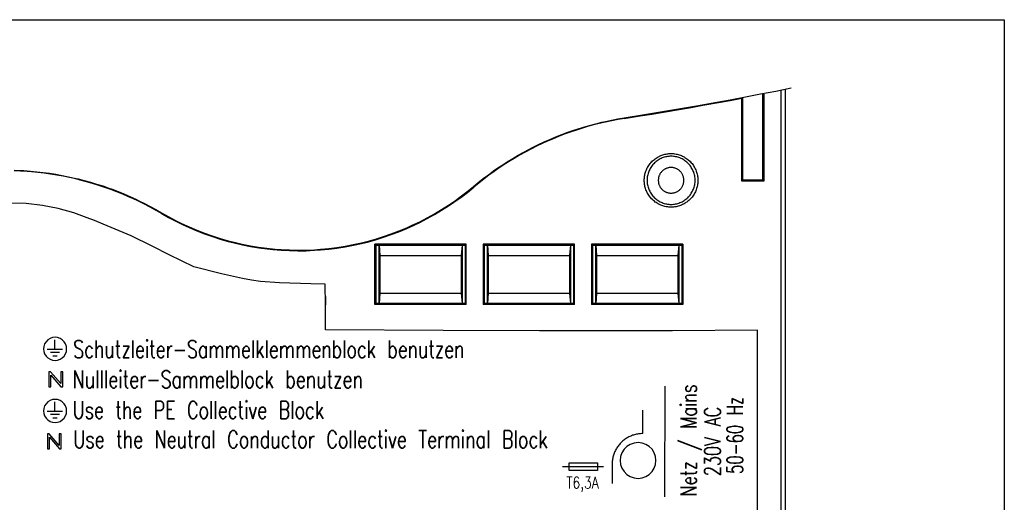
# Model space of a CAD drawing. Extents: x -4 to 211, y 10 to 294.
# Tile 9 of 9: x 117 to 211, y 248 to 294. Entities that reach past the tile are written whole.
import ezdxf
from ezdxf.enums import TextEntityAlignment as Align

# ---------------------------------------------------------------- set-up
doc = ezdxf.new("R2010")
doc.units = 0
doc.header["$MEASUREMENT"] = 0
doc.linetypes.add('THINCONT', pattern=[0.5, 0.25, 0.25])
doc.layers.add('Warm', color=1, linetype='CONTINUOUS')
doc.layers.add('ZEICHNUNG', color=1, linetype='CONTINUOUS')
doc.styles.get("Standard").update_dxf_attribs({"font": 'TXT.SHX'})

msp = doc.modelspace()

# ---------------------------------------------------------------- linework, layer by layer
at = {"layer": 'Warm', "color": 0, "linetype": 'Continuous'}
msp.add_lwpolyline([(-4.263, 293.613), (210.565, 293.613), (210.565, 9.97), (-4.263, 9.97)], close=True, dxfattribs=at)
at = {"layer": 'ZEICHNUNG', "color": 7, "linetype": 'THINCONT'}
for p, q in [((188.958, 286.866), (190.404, 287.151)), ((189.463, 243.788), (189.45, 286.963)), ((189.868, 228.4), (189.85, 287.042)), ((183.166, 285.777), (184.615, 286.042)), ((184.615, 286.042), (186.064, 286.311)), ((184.629, 285.982), (185.739, 286.188)), ((185.738, 285.402), (185.739, 286.187)), ((185.821, 278.417), (185.821, 286.187)), ((186.064, 286.311), (187.511, 286.586)), ((187.511, 286.586), (188.958, 286.866)), ((187.73, 278.417), (187.73, 286.582)), ((187.812, 286.582), (187.814, 283.832)), ((178.034, 284.886), (179.746, 285.176)), ((178.7, 284.936), (179.813, 285.125)), ((179.746, 285.176), (181.456, 285.473)), ((179.813, 285.125), (180.925, 285.317)), ((180.925, 285.317), (182.036, 285.513)), ((181.456, 285.473), (183.166, 285.777)), ((182.036, 285.513), (182.407, 285.579)), ((182.407, 285.579), (183.518, 285.779)), ((183.518, 285.779), (184.629, 285.982)), ((185.738, 284.616), (185.738, 285.402)), ((173.413, 284.114), (174.009, 284.228)), ((174.02, 284.167), (173.426, 284.054)), ((174.009, 284.228), (174.607, 284.329)), ((174.616, 284.268), (174.02, 284.167)), ((174.607, 284.329), (176.321, 284.604)), ((174.616, 284.268), (174.607, 284.329)), ((174.616, 284.268), (174.988, 284.327)), ((174.988, 284.327), (176.102, 284.506)), ((176.102, 284.506), (177.216, 284.688)), ((176.321, 284.604), (178.034, 284.886)), ((177.216, 284.688), (178.329, 284.873)), ((178.329, 284.873), (178.7, 284.936)), ((185.737, 283.568), (185.738, 284.616)), ((169.844, 283.16), (170.162, 283.265)), ((170.653, 283.354), (170.076, 283.172)), ((170.162, 283.265), (170.741, 283.445)), ((171.234, 283.525), (170.653, 283.354)), ((170.741, 283.445), (171.323, 283.614)), ((171.82, 283.684), (171.234, 283.525)), ((171.323, 283.614), (171.909, 283.771)), ((172.242, 283.791), (171.82, 283.684)), ((171.909, 283.771), (172.499, 283.915)), ((172.833, 283.928), (172.242, 283.791)), ((172.499, 283.915), (172.819, 283.989)), ((172.819, 283.989), (173.413, 284.114)), ((173.426, 284.054), (172.833, 283.928)), ((185.736, 282.782), (185.737, 283.568)), ((187.814, 283.832), (187.814, 283.556)), ((187.814, 283.556), (187.815, 282.731)), ((167.027, 282.048), (167.58, 282.293)), ((167.81, 282.325), (167.255, 282.084)), ((167.58, 282.293), (168.139, 282.527)), ((168.37, 282.554), (167.81, 282.325)), ((168.139, 282.527), (168.703, 282.75)), ((168.935, 282.772), (168.37, 282.554)), ((168.703, 282.75), (169.271, 282.961)), ((169.503, 282.978), (168.935, 282.772)), ((169.271, 282.961), (169.844, 283.16)), ((170.076, 283.172), (169.503, 282.978)), ((185.736, 281.997), (185.736, 282.782)), ((187.815, 282.731), (187.816, 281.906)), ((165.101, 281.084), (165.636, 281.37)), ((165.763, 281.366), (165.228, 281.083)), ((165.636, 281.37), (165.934, 281.523)), ((166.303, 281.638), (165.763, 281.366)), ((165.934, 281.523), (166.478, 281.791)), ((166.849, 281.899), (166.303, 281.638)), ((166.478, 281.791), (167.027, 282.048)), ((167.255, 282.084), (166.849, 281.899)), ((185.735, 281.211), (185.736, 281.997)), ((187.816, 281.906), (187.816, 281.08)), ((163.535, 280.162), (164.05, 280.48)), ((164.177, 280.484), (163.661, 280.168)), ((164.05, 280.48), (164.572, 280.787)), ((164.7, 280.789), (164.177, 280.484)), ((164.572, 280.787), (165.101, 281.084)), ((165.228, 281.083), (164.7, 280.789)), ((177.455, 280.397), (177.54, 280.462)), ((177.54, 280.462), (177.628, 280.523)), ((177.628, 280.523), (177.718, 280.58)), ((177.718, 280.58), (177.811, 280.634)), ((177.811, 280.634), (177.907, 280.684)), ((177.998, 280.44), (177.903, 280.389)), ((177.907, 280.684), (177.955, 280.708)), ((177.955, 280.708), (178.053, 280.751)), ((178.095, 280.487), (177.998, 280.44)), ((178.053, 280.751), (178.153, 280.791)), ((178.194, 280.53), (178.095, 280.487)), ((178.153, 280.791), (178.254, 280.826)), ((178.294, 280.567), (178.194, 280.53)), ((178.254, 280.826), (178.357, 280.857)), ((178.397, 280.6), (178.294, 280.567)), ((178.357, 280.857), (178.461, 280.883)), ((178.5, 280.627), (178.397, 280.6)), ((178.461, 280.883), (178.566, 280.906)), ((178.606, 280.65), (178.5, 280.627)), ((178.566, 280.906), (178.672, 280.923)), ((178.712, 280.668), (178.606, 280.65)), ((178.672, 280.923), (178.715, 280.929)), ((178.819, 280.68), (178.712, 280.668)), ((178.715, 280.929), (178.822, 280.94)), ((178.927, 280.688), (178.819, 280.68)), ((178.822, 280.94), (178.929, 280.947)), ((179.036, 280.691), (178.927, 280.688)), ((178.929, 280.947), (179.036, 280.949)), ((179.036, 280.949), (179.143, 280.947)), ((179.144, 280.688), (179.036, 280.691)), ((179.143, 280.947), (179.25, 280.94)), ((179.252, 280.68), (179.144, 280.688)), ((179.25, 280.94), (179.357, 280.929)), ((179.36, 280.668), (179.252, 280.68)), ((179.357, 280.929), (179.4, 280.923)), ((179.466, 280.65), (179.36, 280.668)), ((179.4, 280.923), (179.506, 280.905)), ((179.571, 280.627), (179.466, 280.65)), ((179.506, 280.905), (179.611, 280.883)), ((179.675, 280.6), (179.571, 280.627)), ((179.611, 280.883), (179.715, 280.857)), ((179.777, 280.567), (179.675, 280.6)), ((179.715, 280.857), (179.817, 280.826)), ((179.878, 280.53), (179.777, 280.567)), ((179.817, 280.826), (179.918, 280.791)), ((179.977, 280.487), (179.878, 280.53)), ((179.918, 280.791), (180.018, 280.752)), ((180.074, 280.44), (179.977, 280.487)), ((180.018, 280.752), (180.116, 280.708)), ((180.168, 280.389), (180.074, 280.44)), ((180.116, 280.708), (180.165, 280.684)), ((180.165, 280.684), (180.26, 280.634)), ((180.26, 280.634), (180.353, 280.58)), ((180.353, 280.58), (180.444, 280.523)), ((180.444, 280.523), (180.531, 280.462)), ((180.531, 280.462), (180.616, 280.397)), ((185.735, 280.949), (185.735, 281.211)), ((185.735, 280.163), (185.735, 280.949)), ((187.816, 281.08), (187.817, 279.98)), ((162.248, 279.302), (162.747, 279.647)), ((162.646, 279.504), (162.285, 279.253)), ((163.15, 279.842), (162.646, 279.504)), ((162.747, 279.647), (163.025, 279.833)), ((163.025, 279.833), (163.535, 280.162)), ((163.661, 280.168), (163.15, 279.842)), ((176.697, 279.397), (176.741, 279.495)), ((176.741, 279.495), (176.789, 279.591)), ((176.789, 279.591), (176.814, 279.637)), ((176.814, 279.637), (176.867, 279.73)), ((176.867, 279.73), (176.925, 279.821)), ((176.925, 279.821), (176.986, 279.908)), ((176.986, 279.908), (177.051, 279.993)), ((177.064, 279.549), (177.012, 279.455)), ((177.051, 279.993), (177.12, 280.076)), ((177.12, 279.642), (177.064, 279.549)), ((177.12, 280.076), (177.192, 280.155)), ((177.18, 279.731), (177.12, 279.642)), ((177.245, 279.818), (177.18, 279.731)), ((177.192, 280.155), (177.217, 280.181)), ((177.217, 280.181), (177.293, 280.256)), ((177.314, 279.902), (177.245, 279.818)), ((177.293, 280.256), (177.373, 280.328)), ((177.386, 279.982), (177.314, 279.902)), ((177.373, 280.328), (177.455, 280.397)), ((177.393, 279.989), (177.386, 279.982)), ((177.47, 280.066), (177.393, 279.989)), ((177.551, 280.139), (177.47, 280.066)), ((177.634, 280.208), (177.551, 280.139)), ((177.721, 280.272), (177.634, 280.208)), ((177.811, 280.333), (177.721, 280.272)), ((177.903, 280.389), (177.811, 280.333)), ((178.483, 279.494), (178.433, 279.466)), ((178.535, 279.519), (178.483, 279.494)), ((178.587, 279.541), (178.535, 279.519)), ((178.641, 279.561), (178.587, 279.541)), ((178.696, 279.578), (178.641, 279.561)), ((178.751, 279.593), (178.696, 279.578)), ((178.807, 279.605), (178.751, 279.593)), ((178.863, 279.615), (178.807, 279.605)), ((178.92, 279.622), (178.863, 279.615)), ((178.978, 279.626), (178.92, 279.622)), ((179.036, 279.627), (178.978, 279.626)), ((179.094, 279.626), (179.036, 279.627)), ((179.151, 279.622), (179.094, 279.626)), ((179.208, 279.615), (179.151, 279.622)), ((179.265, 279.605), (179.208, 279.615)), ((179.321, 279.593), (179.265, 279.605)), ((179.376, 279.578), (179.321, 279.593)), ((179.43, 279.561), (179.376, 279.578)), ((179.484, 279.541), (179.43, 279.561)), ((179.537, 279.519), (179.484, 279.541)), ((179.588, 279.494), (179.537, 279.519)), ((179.639, 279.466), (179.588, 279.494)), ((180.261, 280.333), (180.168, 280.389)), ((180.35, 280.272), (180.261, 280.333)), ((180.437, 280.208), (180.35, 280.272)), ((180.521, 280.139), (180.437, 280.208)), ((180.601, 280.066), (180.521, 280.139)), ((180.678, 279.989), (180.601, 280.066)), ((180.616, 280.397), (180.699, 280.328)), ((180.685, 279.982), (180.678, 279.989)), ((180.758, 279.902), (180.685, 279.982)), ((180.699, 280.328), (180.779, 280.256)), ((180.827, 279.818), (180.758, 279.902)), ((180.779, 280.256), (180.855, 280.181)), ((180.891, 279.731), (180.827, 279.818)), ((180.855, 280.181), (180.879, 280.155)), ((180.879, 280.155), (180.952, 280.076)), ((180.952, 279.642), (180.891, 279.731)), ((180.952, 280.076), (181.02, 279.993)), ((181.008, 279.549), (180.952, 279.642)), ((181.06, 279.455), (181.008, 279.549)), ((181.02, 279.993), (181.085, 279.908)), ((181.085, 279.908), (181.146, 279.821)), ((181.146, 279.821), (181.204, 279.73)), ((181.204, 279.73), (181.258, 279.637)), ((181.258, 279.637), (181.282, 279.592)), ((181.282, 279.592), (181.33, 279.495)), ((181.33, 279.495), (181.374, 279.397)), ((185.734, 279.377), (185.735, 280.163)), ((187.817, 279.98), (187.817, 279.154)), ((160.797, 278.206), (161.272, 278.581)), ((161.272, 278.581), (161.756, 278.946)), ((161.794, 278.898), (161.311, 278.533)), ((161.756, 278.946), (162.248, 279.302)), ((162.285, 279.253), (161.794, 278.898)), ((176.501, 278.523), (176.508, 278.63)), ((176.508, 278.63), (176.519, 278.736)), ((176.519, 278.736), (176.535, 278.843)), ((176.535, 278.843), (176.543, 278.885)), ((176.543, 278.885), (176.565, 278.99)), ((176.565, 278.99), (176.592, 279.094)), ((176.592, 279.094), (176.623, 279.197)), ((176.623, 279.197), (176.658, 279.298)), ((176.658, 279.298), (176.697, 279.397)), ((176.772, 278.633), (176.764, 278.525)), ((176.785, 278.741), (176.772, 278.633)), ((176.802, 278.847), (176.785, 278.741)), ((176.825, 278.952), (176.802, 278.847)), ((176.853, 279.056), (176.825, 278.952)), ((176.885, 279.158), (176.853, 279.056)), ((176.923, 279.259), (176.885, 279.158)), ((176.965, 279.358), (176.923, 279.259)), ((177.012, 279.455), (176.965, 279.358)), ((177.838, 278.589), (177.831, 278.532)), ((177.847, 278.646), (177.838, 278.589)), ((177.859, 278.702), (177.847, 278.646)), ((177.874, 278.757), (177.859, 278.702)), ((177.891, 278.811), (177.874, 278.757)), ((177.911, 278.865), (177.891, 278.811)), ((177.934, 278.918), (177.911, 278.865)), ((177.959, 278.969), (177.934, 278.918)), ((177.986, 279.02), (177.959, 278.969)), ((178.016, 279.069), (177.986, 279.02)), ((178.048, 279.116), (178.016, 279.069)), ((178.083, 279.163), (178.048, 279.116)), ((178.119, 279.207), (178.083, 279.163)), ((178.158, 279.25), (178.119, 279.207)), ((178.199, 279.291), (178.158, 279.25)), ((178.203, 279.294), (178.199, 279.291)), ((178.245, 279.333), (178.203, 279.294)), ((178.29, 279.37), (178.245, 279.333)), ((178.336, 279.404), (178.29, 279.37)), ((178.384, 279.436), (178.336, 279.404)), ((178.433, 279.466), (178.384, 279.436)), ((179.688, 279.436), (179.639, 279.466)), ((179.735, 279.404), (179.688, 279.436)), ((179.782, 279.37), (179.735, 279.404)), ((179.826, 279.333), (179.782, 279.37)), ((179.869, 279.294), (179.826, 279.333)), ((179.873, 279.291), (179.869, 279.294)), ((179.914, 279.25), (179.873, 279.291)), ((179.952, 279.207), (179.914, 279.25)), ((179.989, 279.163), (179.952, 279.207)), ((180.023, 279.116), (179.989, 279.163)), ((180.056, 279.069), (180.023, 279.116)), ((180.085, 279.02), (180.056, 279.069)), ((180.113, 278.969), (180.085, 279.02)), ((180.138, 278.918), (180.113, 278.969)), ((180.16, 278.865), (180.138, 278.918)), ((180.18, 278.811), (180.16, 278.865)), ((180.198, 278.757), (180.18, 278.811)), ((180.212, 278.702), (180.198, 278.757)), ((180.224, 278.646), (180.212, 278.702)), ((180.234, 278.589), (180.224, 278.646)), ((180.241, 278.532), (180.234, 278.589)), ((181.106, 279.358), (181.06, 279.455)), ((181.149, 279.259), (181.106, 279.358)), ((181.186, 279.158), (181.149, 279.259)), ((181.219, 279.056), (181.186, 279.158)), ((181.246, 278.952), (181.219, 279.056)), ((181.269, 278.847), (181.246, 278.952)), ((181.287, 278.741), (181.269, 278.847)), ((181.3, 278.633), (181.287, 278.741)), ((181.307, 278.525), (181.3, 278.633)), ((181.374, 279.397), (181.414, 279.298)), ((181.414, 279.298), (181.449, 279.197)), ((181.449, 279.197), (181.48, 279.095)), ((181.48, 279.095), (181.506, 278.991)), ((181.506, 278.991), (181.529, 278.885)), ((181.529, 278.885), (181.546, 278.779)), ((181.546, 278.779), (181.552, 278.737)), ((181.552, 278.737), (181.564, 278.63)), ((181.564, 278.63), (181.571, 278.523)), ((185.733, 278.329), (185.734, 279.377)), ((187.817, 279.154), (187.818, 278.329)), ((159.721, 277.327), (160.33, 277.823)), ((159.759, 277.279), (160.369, 277.776)), ((160.33, 277.823), (160.797, 278.206)), ((160.369, 277.776), (160.33, 277.823)), ((160.836, 278.159), (160.369, 277.776)), ((161.311, 278.533), (160.836, 278.159)), ((176.498, 278.417), (176.501, 278.523)), ((176.5, 278.31), (176.498, 278.417)), ((176.507, 278.203), (176.5, 278.31)), ((176.518, 278.097), (176.507, 278.203)), ((176.534, 277.99), (176.518, 278.097)), ((176.542, 277.946), (176.534, 277.99)), ((176.564, 277.841), (176.542, 277.946)), ((176.59, 277.737), (176.564, 277.841)), ((176.621, 277.634), (176.59, 277.737)), ((176.655, 277.533), (176.621, 277.634)), ((176.764, 278.525), (176.762, 278.417)), ((176.762, 278.417), (176.764, 278.308)), ((176.764, 278.308), (176.772, 278.2)), ((176.772, 278.2), (176.785, 278.093)), ((176.785, 278.093), (176.802, 277.986)), ((176.802, 277.986), (176.825, 277.881)), ((176.825, 277.881), (176.853, 277.777)), ((176.853, 277.777), (176.885, 277.675)), ((176.885, 277.675), (176.923, 277.574)), ((177.827, 278.474), (177.825, 278.417)), ((177.825, 278.417), (177.827, 278.359)), ((177.831, 278.532), (177.827, 278.474)), ((177.827, 278.359), (177.831, 278.301)), ((177.831, 278.301), (177.838, 278.244)), ((177.838, 278.244), (177.847, 278.188)), ((177.847, 278.188), (177.859, 278.132)), ((177.859, 278.132), (177.874, 278.076)), ((177.874, 278.076), (177.891, 278.022)), ((177.891, 278.022), (177.911, 277.968)), ((177.911, 277.968), (177.934, 277.916)), ((177.934, 277.916), (177.959, 277.864)), ((177.959, 277.864), (177.986, 277.814)), ((177.986, 277.814), (178.016, 277.764)), ((178.016, 277.764), (178.048, 277.717)), ((178.048, 277.717), (178.083, 277.671)), ((178.083, 277.671), (178.119, 277.626)), ((178.119, 277.626), (178.158, 277.583)), ((179.914, 277.583), (179.952, 277.626)), ((179.952, 277.626), (179.989, 277.671)), ((179.989, 277.671), (180.023, 277.717)), ((180.023, 277.717), (180.056, 277.764)), ((180.056, 277.764), (180.085, 277.814)), ((180.085, 277.814), (180.113, 277.864)), ((180.113, 277.864), (180.138, 277.916)), ((180.138, 277.916), (180.16, 277.968)), ((180.16, 277.968), (180.18, 278.022)), ((180.18, 278.022), (180.198, 278.076)), ((180.198, 278.076), (180.212, 278.132)), ((180.212, 278.132), (180.224, 278.188)), ((180.224, 278.188), (180.234, 278.244)), ((180.234, 278.244), (180.241, 278.301)), ((180.245, 278.474), (180.241, 278.532)), ((180.241, 278.301), (180.245, 278.359)), ((180.246, 278.417), (180.245, 278.474)), ((180.245, 278.359), (180.246, 278.417)), ((181.149, 277.574), (181.186, 277.675)), ((181.186, 277.675), (181.219, 277.778)), ((181.219, 277.778), (181.246, 277.881)), ((181.246, 277.881), (181.269, 277.986)), ((181.269, 277.986), (181.287, 278.093)), ((181.287, 278.093), (181.3, 278.2)), ((181.3, 278.2), (181.307, 278.308)), ((181.31, 278.417), (181.307, 278.525)), ((181.307, 278.308), (181.31, 278.417)), ((181.451, 277.634), (181.416, 277.533)), ((181.481, 277.737), (181.451, 277.634)), ((181.508, 277.841), (181.481, 277.737)), ((181.53, 277.946), (181.508, 277.841)), ((181.547, 278.052), (181.53, 277.946)), ((181.553, 278.097), (181.547, 278.052)), ((181.565, 278.203), (181.553, 278.097)), ((181.571, 278.31), (181.565, 278.203)), ((181.571, 278.523), (181.573, 278.417)), ((181.573, 278.417), (181.571, 278.31)), ((185.733, 278.329), (185.821, 278.417)), ((187.818, 278.329), (185.733, 278.329)), ((187.73, 278.417), (185.821, 278.417)), ((187.818, 278.329), (187.73, 278.417)), ((176.695, 277.434), (176.655, 277.533)), ((176.738, 277.336), (176.695, 277.434)), ((176.786, 277.24), (176.738, 277.336)), ((176.811, 277.192), (176.786, 277.24)), ((176.865, 277.099), (176.811, 277.192)), ((176.922, 277.008), (176.865, 277.099)), ((176.983, 276.921), (176.922, 277.008)), ((176.923, 277.574), (176.965, 277.475)), ((176.965, 277.475), (177.012, 277.378)), ((177.048, 276.836), (176.983, 276.921)), ((177.012, 277.378), (177.064, 277.284)), ((177.116, 276.753), (177.048, 276.836)), ((177.064, 277.284), (177.12, 277.191)), ((177.188, 276.674), (177.116, 276.753)), ((177.12, 277.191), (177.18, 277.102)), ((177.18, 277.102), (177.245, 277.015)), ((177.245, 277.015), (177.314, 276.931)), ((177.314, 276.931), (177.386, 276.851)), ((177.386, 276.851), (177.393, 276.844)), ((177.393, 276.844), (177.47, 276.767)), ((177.47, 276.767), (177.551, 276.694)), ((177.551, 276.694), (177.634, 276.625)), ((178.158, 277.583), (178.199, 277.542)), ((178.199, 277.542), (178.203, 277.539)), ((178.203, 277.539), (178.245, 277.5)), ((178.245, 277.5), (178.29, 277.463)), ((178.29, 277.463), (178.336, 277.429)), ((178.336, 277.429), (178.384, 277.397)), ((178.384, 277.397), (178.433, 277.367)), ((178.433, 277.367), (178.483, 277.339)), ((178.483, 277.339), (178.535, 277.314)), ((178.535, 277.314), (178.587, 277.292)), ((178.587, 277.292), (178.641, 277.272)), ((178.641, 277.272), (178.696, 277.255)), ((178.696, 277.255), (178.751, 277.24)), ((178.751, 277.24), (178.807, 277.228)), ((178.807, 277.228), (178.863, 277.218)), ((178.863, 277.218), (178.92, 277.212)), ((178.92, 277.212), (178.978, 277.207)), ((178.978, 277.207), (179.036, 277.206)), ((179.036, 277.206), (179.094, 277.207)), ((179.094, 277.207), (179.151, 277.212)), ((179.151, 277.212), (179.208, 277.218)), ((179.208, 277.218), (179.265, 277.228)), ((179.265, 277.228), (179.321, 277.24)), ((179.321, 277.24), (179.376, 277.255)), ((179.376, 277.255), (179.43, 277.272)), ((179.43, 277.272), (179.484, 277.292)), ((179.484, 277.292), (179.537, 277.314)), ((179.537, 277.314), (179.588, 277.339)), ((179.588, 277.339), (179.639, 277.367)), ((179.639, 277.367), (179.688, 277.397)), ((179.688, 277.397), (179.735, 277.429)), ((179.735, 277.429), (179.782, 277.463)), ((179.782, 277.463), (179.826, 277.5)), ((179.826, 277.5), (179.869, 277.539)), ((179.869, 277.539), (179.873, 277.542)), ((179.873, 277.542), (179.914, 277.583)), ((180.437, 276.626), (180.521, 276.694)), ((180.521, 276.694), (180.601, 276.767)), ((180.601, 276.767), (180.609, 276.774)), ((180.609, 276.774), (180.685, 276.851)), ((180.685, 276.851), (180.758, 276.931)), ((180.758, 276.931), (180.827, 277.015)), ((180.827, 277.015), (180.891, 277.102)), ((180.955, 276.753), (180.884, 276.673)), ((180.891, 277.102), (180.952, 277.191)), ((180.952, 277.191), (181.008, 277.284)), ((181.024, 276.836), (180.955, 276.753)), ((181.008, 277.284), (181.06, 277.378)), ((181.088, 276.921), (181.024, 276.836)), ((181.06, 277.378), (181.106, 277.475)), ((181.149, 277.009), (181.088, 276.921)), ((181.106, 277.475), (181.149, 277.574)), ((181.207, 277.099), (181.149, 277.009)), ((181.261, 277.192), (181.207, 277.099)), ((181.286, 277.239), (181.261, 277.192)), ((181.333, 277.336), (181.286, 277.239)), ((181.377, 277.434), (181.333, 277.336)), ((181.416, 277.533), (181.377, 277.434)), ((177.263, 276.597), (177.188, 276.674)), ((177.29, 276.571), (177.263, 276.597)), ((177.37, 276.499), (177.29, 276.571)), ((177.452, 276.43), (177.37, 276.499)), ((177.537, 276.365), (177.452, 276.43)), ((177.625, 276.304), (177.537, 276.365)), ((177.715, 276.246), (177.625, 276.304)), ((177.634, 276.625), (177.721, 276.561)), ((177.808, 276.192), (177.715, 276.246)), ((177.721, 276.561), (177.811, 276.5)), ((177.858, 276.165), (177.808, 276.192)), ((177.811, 276.5), (177.903, 276.444)), ((177.954, 276.117), (177.858, 276.165)), ((177.903, 276.444), (177.998, 276.393)), ((178.052, 276.074), (177.954, 276.117)), ((177.998, 276.393), (178.095, 276.346)), ((178.152, 276.034), (178.052, 276.074)), ((178.095, 276.346), (178.194, 276.304)), ((178.253, 275.999), (178.152, 276.034)), ((178.194, 276.304), (178.294, 276.266)), ((178.355, 275.968), (178.253, 275.999)), ((178.294, 276.266), (178.397, 276.233)), ((178.459, 275.942), (178.355, 275.968)), ((178.397, 276.233), (178.5, 276.206)), ((178.565, 275.919), (178.459, 275.942)), ((178.5, 276.206), (178.606, 276.183)), ((178.609, 275.911), (178.565, 275.919)), ((178.606, 276.183), (178.712, 276.165)), ((178.715, 275.896), (178.609, 275.911)), ((178.712, 276.165), (178.819, 276.153)), ((178.822, 275.884), (178.715, 275.896)), ((178.819, 276.153), (178.927, 276.145)), ((178.929, 275.877), (178.822, 275.884)), ((178.927, 276.145), (179.036, 276.142)), ((179.036, 275.875), (178.929, 275.877)), ((179.036, 276.142), (179.144, 276.145)), ((179.143, 275.877), (179.036, 275.875)), ((179.25, 275.884), (179.143, 275.877)), ((179.144, 276.145), (179.252, 276.153)), ((179.356, 275.896), (179.25, 275.884)), ((179.252, 276.153), (179.36, 276.165)), ((179.463, 275.911), (179.356, 275.896)), ((179.36, 276.165), (179.466, 276.183)), ((179.507, 275.919), (179.463, 275.911)), ((179.466, 276.183), (179.571, 276.206)), ((179.612, 275.942), (179.507, 275.919)), ((179.571, 276.206), (179.675, 276.233)), ((179.716, 275.968), (179.612, 275.942)), ((179.675, 276.233), (179.777, 276.266)), ((179.819, 275.999), (179.716, 275.968)), ((179.777, 276.266), (179.878, 276.304)), ((179.919, 276.034), (179.819, 275.999)), ((179.878, 276.304), (179.977, 276.346)), ((180.019, 276.073), (179.919, 276.034)), ((179.977, 276.346), (180.074, 276.393)), ((180.117, 276.117), (180.019, 276.073)), ((180.074, 276.393), (180.168, 276.444)), ((180.213, 276.165), (180.117, 276.117)), ((180.168, 276.444), (180.261, 276.5)), ((180.263, 276.192), (180.213, 276.165)), ((180.261, 276.5), (180.35, 276.561)), ((180.356, 276.246), (180.263, 276.192)), ((180.35, 276.561), (180.437, 276.626)), ((180.447, 276.304), (180.356, 276.246)), ((180.534, 276.365), (180.447, 276.304)), ((180.619, 276.43), (180.534, 276.365)), ((180.702, 276.499), (180.619, 276.43)), ((180.781, 276.571), (180.702, 276.499)), ((180.808, 276.597), (180.781, 276.571)), ((180.884, 276.673), (180.808, 276.597))]:
    msp.add_line(p, q, dxfattribs=at)
at = {"layer": 'ZEICHNUNG', "color": 0, "linetype": 'THINCONT'}
for p, q in [((117.492, 279.291), (116.887, 279.317)), ((116.891, 279.378), (117.497, 279.352)), ((118.096, 279.253), (117.492, 279.291)), ((117.497, 279.352), (117.809, 279.334)), ((117.809, 279.334), (118.414, 279.29)), ((118.529, 279.218), (118.096, 279.253)), ((118.414, 279.29), (119.018, 279.233)), ((119.132, 279.159), (118.529, 279.218)), ((119.018, 279.233), (119.621, 279.163)), ((119.733, 279.087), (119.132, 279.159)), ((119.621, 279.163), (120.221, 279.082)), ((120.333, 279.003), (119.733, 279.087)), ((120.221, 279.082), (120.82, 278.988)), ((120.93, 278.906), (120.333, 279.003)), ((120.82, 278.988), (121.417, 278.881)), ((121.525, 278.798), (120.93, 278.906)), ((121.417, 278.881), (122.012, 278.762)), ((122.118, 278.676), (121.525, 278.798)), ((122.012, 278.762), (122.604, 278.631)), ((122.708, 278.543), (122.118, 278.676)), ((122.604, 278.631), (122.927, 278.554)), ((122.927, 278.554), (123.515, 278.403)), ((123.136, 278.438), (122.708, 278.543)), ((123.722, 278.284), (123.136, 278.438)), ((123.515, 278.403), (124.099, 278.241)), ((124.303, 278.117), (123.722, 278.284)), ((124.099, 278.241), (124.68, 278.067)), ((124.881, 277.939), (124.303, 278.117)), ((124.68, 278.067), (125.258, 277.881)), ((125.455, 277.749), (124.881, 277.939)), ((125.258, 277.881), (125.832, 277.682)), ((126.025, 277.547), (125.455, 277.749)), ((125.832, 277.682), (126.142, 277.569)), ((126.591, 277.333), (126.025, 277.547)), ((126.142, 277.569), (126.709, 277.353)), ((127.153, 277.107), (126.591, 277.333)), ((126.709, 277.353), (127.272, 277.125)), ((127.71, 276.87), (127.153, 277.107)), ((127.272, 277.125), (127.829, 276.885)), ((128.107, 276.692), (127.71, 276.87)), ((127.829, 276.885), (128.382, 276.634)), ((128.656, 276.435), (128.107, 276.692)), ((158.49, 276.341), (159.132, 276.801)), ((158.63, 276.513), (159.095, 276.85)), ((159.095, 276.85), (159.721, 277.327)), ((159.132, 276.801), (159.759, 277.279)), ((118.019, 276.23), (110.81, 276.414)), ((119.561, 276.046), (118.019, 276.23)), ((121.05, 275.746), (119.561, 276.046)), ((128.382, 276.634), (128.681, 276.492)), ((129.2, 276.167), (128.656, 276.435)), ((128.681, 276.492), (129.225, 276.223)), ((129.737, 275.888), (129.2, 276.167)), ((129.225, 276.223), (129.764, 275.943)), ((130.267, 275.598), (129.737, 275.888)), ((129.764, 275.943), (130.296, 275.652)), ((157.317, 275.646), (157.98, 276.069)), ((157.327, 275.58), (157.992, 276.004)), ((157.98, 276.069), (158.63, 276.513)), ((157.992, 276.004), (158.49, 276.341)), ((122.518, 275.33), (121.05, 275.746)), ((124.035, 274.784), (122.518, 275.33)), ((130.79, 275.298), (130.267, 275.598)), ((130.296, 275.652), (130.821, 275.351)), ((130.821, 275.351), (130.79, 275.298)), ((130.79, 275.298), (131.473, 274.911)), ((130.821, 275.351), (131.504, 274.964)), ((131.473, 274.911), (132.17, 274.543)), ((131.504, 274.964), (132.199, 274.598)), ((155.258, 274.501), (155.956, 274.862)), ((155.956, 274.862), (156.643, 275.243)), ((155.961, 274.794), (156.65, 275.176)), ((156.643, 275.243), (157.317, 275.646)), ((156.65, 275.176), (157.327, 275.58)), ((124.325, 274.669), (124.035, 274.784)), ((126.074, 273.956), (124.325, 274.669)), ((127.938, 273.166), (126.074, 273.956)), ((132.17, 274.543), (132.878, 274.197)), ((132.199, 274.598), (132.716, 274.342)), ((132.716, 274.342), (133.431, 274.013)), ((132.878, 274.197), (133.429, 273.946)), ((133.429, 273.946), (134.156, 273.638)), ((133.431, 274.013), (134.155, 273.705)), ((153.295, 273.625), (154.021, 273.926)), ((154.02, 273.858), (154.739, 274.182)), ((154.021, 273.926), (154.548, 274.161)), ((154.548, 274.161), (155.258, 274.501)), ((154.739, 274.182), (155.261, 274.433)), ((155.261, 274.433), (155.961, 274.794)), ((129.942, 272.194), (127.938, 273.166)), ((134.155, 273.705), (134.886, 273.421)), ((134.156, 273.638), (134.891, 273.354)), ((134.886, 273.421), (135.626, 273.159)), ((134.891, 273.354), (135.632, 273.092)), ((135.626, 273.159), (136.374, 272.919)), ((135.632, 273.092), (136.383, 272.852)), ((151.058, 272.791), (151.811, 273.024)), ((151.066, 272.857), (151.817, 273.09)), ((151.811, 273.024), (152.556, 273.279)), ((151.817, 273.09), (152.561, 273.346)), ((152.556, 273.279), (153.292, 273.558)), ((152.561, 273.346), (153.295, 273.625)), ((153.292, 273.558), (154.02, 273.858)), ((131.555, 271.37), (129.942, 272.194)), ((136.374, 272.919), (137.13, 272.703)), ((136.383, 272.852), (137.141, 272.636)), ((137.13, 272.703), (137.69, 272.558)), ((137.141, 272.636), (137.702, 272.492)), ((137.69, 272.558), (138.457, 272.382)), ((137.702, 272.492), (138.471, 272.316)), ((138.457, 272.382), (139.228, 272.229)), ((138.471, 272.316), (139.244, 272.164)), ((139.228, 272.229), (140.002, 272.101)), ((139.244, 272.164), (140.022, 272.036)), ((140.002, 272.101), (140.78, 271.996)), ((140.022, 272.036), (140.804, 271.931)), ((146.646, 271.97), (147.426, 272.068)), ((147.423, 272.006), (148.201, 272.128)), ((147.426, 272.068), (148.201, 272.19)), ((148.201, 272.19), (148.972, 272.336)), ((148.201, 272.128), (148.974, 272.274)), ((148.972, 272.336), (149.74, 272.505)), ((148.974, 272.274), (149.744, 272.443)), ((149.74, 272.505), (150.503, 272.698)), ((149.744, 272.443), (150.298, 272.581)), ((150.298, 272.581), (151.058, 272.791)), ((150.503, 272.698), (151.066, 272.857)), ((151.02, 266.665), (151.02, 272.387)), ((151.02, 272.387), (151.101, 272.277)), ((159.649, 272.387), (151.02, 272.387)), ((151.101, 272.277), (159.568, 272.277)), ((151.111, 272.286), (151.111, 266.77)), ((151.4, 272.286), (151.4, 272.102)), ((151.4, 272.102), (151.4, 271.551)), ((151.41, 272.277), (151.491, 271.314)), ((159.259, 272.277), (159.178, 271.314)), ((159.268, 272.286), (159.268, 272.102)), ((159.268, 272.102), (159.268, 271.551)), ((159.558, 272.286), (159.558, 266.77)), ((159.649, 272.387), (159.568, 272.277)), ((159.649, 266.665), (159.649, 272.387)), ((161.268, 272.387), (161.268, 266.665)), ((169.896, 272.387), (161.268, 272.387)), ((161.268, 272.387), (161.349, 272.277)), ((161.349, 272.277), (169.816, 272.277)), ((161.358, 272.286), (161.358, 266.77)), ((161.648, 272.286), (161.648, 272.102)), ((161.648, 272.102), (161.648, 271.551)), ((161.658, 272.277), (161.739, 271.314)), ((169.507, 272.277), (169.426, 271.314)), ((169.517, 272.286), (169.516, 272.102)), ((169.516, 272.102), (169.516, 271.551)), ((169.806, 272.286), (169.806, 266.77)), ((169.896, 272.387), (169.816, 272.277)), ((169.896, 266.665), (169.896, 272.387)), ((171.516, 272.387), (171.516, 266.665)), ((180.144, 272.387), (171.516, 272.387)), ((171.516, 272.387), (171.597, 272.277)), ((171.597, 272.277), (180.063, 272.277)), ((171.606, 272.286), (171.606, 266.77)), ((171.896, 272.286), (171.896, 272.102)), ((171.896, 272.102), (171.896, 271.551)), ((171.906, 272.277), (171.987, 271.314)), ((179.755, 272.277), (179.674, 271.314)), ((179.764, 272.286), (179.764, 271.551)), ((180.054, 272.286), (180.054, 266.77)), ((180.144, 272.387), (180.063, 272.277)), ((180.144, 272.387), (180.144, 266.665)), ((133.876, 270.23), (131.555, 271.37)), ((140.78, 271.996), (141.563, 271.914)), ((140.804, 271.931), (141.369, 271.871)), ((141.369, 271.871), (142.156, 271.807)), ((141.563, 271.914), (142.148, 271.869)), ((142.148, 271.869), (142.933, 271.83)), ((142.156, 271.807), (142.943, 271.768)), ((142.933, 271.83), (143.719, 271.815)), ((142.943, 271.768), (143.73, 271.753)), ((143.719, 271.815), (144.505, 271.824)), ((143.73, 271.753), (144.517, 271.762)), ((144.505, 271.824), (145.291, 271.857)), ((144.517, 271.762), (145.305, 271.796)), ((145.291, 271.857), (145.863, 271.896)), ((145.305, 271.796), (145.856, 271.833)), ((145.856, 271.833), (146.641, 271.908)), ((145.863, 271.896), (146.646, 271.97)), ((146.641, 271.908), (147.423, 272.006)), ((151.4, 271.551), (151.4, 270.999)), ((151.491, 271.314), (159.178, 271.314)), ((151.491, 271.314), (151.491, 271.195)), ((151.491, 271.195), (151.491, 270.837)), ((159.178, 271.314), (159.178, 267.738)), ((159.268, 271.551), (159.268, 270.999)), ((161.648, 271.551), (161.648, 270.999)), ((161.739, 271.314), (169.426, 271.314)), ((161.739, 271.314), (161.739, 270.837)), ((169.426, 271.314), (169.426, 270.837)), ((169.516, 271.551), (169.516, 270.999)), ((171.896, 271.551), (171.896, 270.999)), ((171.987, 271.314), (171.987, 267.738)), ((171.987, 271.314), (179.674, 271.314)), ((179.674, 271.314), (179.674, 270.837)), ((179.764, 271.551), (179.764, 270.999)), ((136.509, 269.56), (133.876, 270.23)), ((151.4, 270.999), (151.4, 270.448)), ((151.4, 270.448), (151.4, 268.425)), ((151.491, 270.837), (151.491, 270.48)), ((151.491, 270.48), (151.491, 270.122)), ((159.268, 270.999), (159.268, 270.448)), ((159.268, 270.448), (159.268, 268.609)), ((161.648, 270.999), (161.648, 270.448)), ((161.648, 270.448), (161.648, 268.609)), ((161.739, 270.837), (161.739, 270.48)), ((161.739, 270.48), (161.739, 270.122)), ((169.426, 270.837), (169.426, 270.48)), ((169.426, 270.48), (169.426, 270.122)), ((169.516, 270.999), (169.516, 270.448)), ((169.516, 270.448), (169.516, 268.609)), ((171.896, 270.999), (171.896, 270.448)), ((171.896, 270.448), (171.896, 268.609)), ((179.674, 270.837), (179.674, 270.48)), ((179.674, 270.48), (179.674, 270.122)), ((179.764, 270.999), (179.764, 270.448)), ((179.764, 270.448), (179.764, 270.264)), ((179.764, 270.264), (179.764, 269.712)), ((138.486, 269.121), (136.509, 269.56)), ((151.491, 270.122), (151.491, 268.93)), ((161.739, 270.122), (161.739, 268.93)), ((169.426, 270.122), (169.426, 268.93)), ((179.674, 270.122), (179.674, 268.93)), ((179.764, 269.712), (179.764, 269.161)), ((139.347, 268.972), (138.486, 269.121)), ((140.185, 268.86), (139.347, 268.972)), ((141.984, 268.721), (140.185, 268.86)), ((144.962, 268.627), (141.984, 268.721)), ((146.32, 268.595), (144.962, 268.627)), ((146.324, 266.65), (146.32, 268.595)), ((151.4, 268.425), (151.4, 267.873)), ((151.491, 268.93), (151.491, 268.453)), ((151.491, 268.453), (151.491, 268.095)), ((159.268, 268.609), (159.268, 268.425)), ((159.268, 268.425), (159.268, 267.873)), ((161.648, 268.609), (161.648, 267.322)), ((161.739, 268.93), (161.739, 268.811)), ((161.739, 268.811), (161.739, 268.453)), ((161.739, 268.453), (161.739, 268.095)), ((169.426, 268.93), (169.426, 268.811)), ((169.426, 268.811), (169.426, 268.453)), ((169.426, 268.453), (169.426, 268.095)), ((169.516, 268.609), (169.516, 268.425)), ((169.516, 268.425), (169.516, 267.322)), ((171.896, 268.609), (171.896, 268.425)), ((171.896, 268.425), (171.896, 267.873)), ((179.674, 268.93), (179.674, 268.095)), ((179.764, 269.161), (179.764, 268.609)), ((179.764, 268.609), (179.764, 268.425)), ((179.764, 268.425), (179.764, 267.873)), ((146.339, 267.433), (146.324, 266.65)), ((146.347, 264.258), (146.339, 267.433)), ((151.4, 267.873), (151.4, 267.322)), ((151.491, 267.738), (151.41, 266.775)), ((151.491, 268.095), (151.491, 267.738)), ((151.491, 267.738), (159.178, 267.738)), ((159.178, 267.738), (159.259, 266.775)), ((159.268, 267.873), (159.268, 267.322)), ((161.739, 267.738), (161.658, 266.775)), ((161.739, 268.095), (161.739, 267.738)), ((161.739, 267.738), (169.426, 267.738)), ((169.426, 268.095), (169.426, 267.738)), ((169.426, 267.738), (169.507, 266.775)), ((171.896, 267.873), (171.896, 267.322)), ((171.987, 267.738), (171.906, 266.775)), ((171.987, 267.738), (179.674, 267.738)), ((179.674, 268.095), (179.674, 267.738)), ((179.674, 267.738), (179.755, 266.775)), ((179.764, 267.873), (179.764, 267.322)), ((151.103, 266.778), (151.02, 266.665)), ((159.649, 266.665), (151.02, 266.665)), ((159.566, 266.778), (151.103, 266.778)), ((151.4, 267.322), (151.4, 266.77)), ((151.41, 266.775), (151.408, 266.778)), ((159.259, 266.775), (159.261, 266.778)), ((159.268, 267.322), (159.268, 266.77)), ((159.566, 266.778), (159.649, 266.665)), ((161.351, 266.778), (161.268, 266.665)), ((169.896, 266.665), (161.268, 266.665)), ((169.813, 266.778), (161.351, 266.778)), ((161.648, 267.322), (161.648, 266.77)), ((161.658, 266.775), (161.655, 266.778)), ((169.507, 266.775), (169.509, 266.778)), ((169.516, 267.322), (169.517, 266.77)), ((169.813, 266.778), (169.896, 266.665)), ((171.599, 266.778), (171.516, 266.665)), ((180.144, 266.665), (171.516, 266.665)), ((180.062, 266.778), (171.599, 266.778)), ((171.896, 267.322), (171.896, 266.77)), ((171.906, 266.775), (171.904, 266.778)), ((179.757, 266.778), (179.755, 266.775)), ((179.764, 267.322), (179.764, 266.77)), ((180.062, 266.778), (180.144, 266.665)), ((157.457, 264.213), (146.347, 264.258)), ((166.594, 264.175), (157.457, 264.213)), ((179.166, 264.174), (166.594, 264.175)), ((187.214, 264.247), (179.166, 264.174)), ((187.214, 241.607), (187.214, 264.247)), ((119.765, 262.946), (119.684, 262.712)), ((119.894, 263.151), (119.765, 262.946)), ((120.07, 263.327), (119.894, 263.151)), ((120.275, 263.456), (120.07, 263.327)), ((120.509, 263.537), (120.275, 263.456)), ((120.751, 263.564), (120.509, 263.537)), ((120.737, 262.462), (120.737, 263.33)), ((120.992, 263.537), (120.751, 263.564)), ((121.226, 263.456), (120.992, 263.537)), ((121.432, 263.327), (121.226, 263.456)), ((121.607, 263.151), (121.432, 263.327)), ((121.736, 262.946), (121.607, 263.151)), ((121.818, 262.712), (121.736, 262.946)), ((119.684, 262.712), (119.657, 262.47)), ((119.657, 262.47), (119.684, 262.229)), ((119.684, 262.229), (119.765, 261.995)), ((119.765, 261.995), (119.894, 261.789)), ((119.894, 261.789), (120.07, 261.614)), ((120.018, 262.459), (121.464, 262.459)), ((120.305, 262.163), (121.173, 262.163)), ((120.53, 261.826), (120.963, 261.826)), ((121.432, 261.614), (121.607, 261.789)), ((121.607, 261.789), (121.736, 261.995)), ((121.736, 261.995), (121.818, 262.229)), ((121.845, 262.47), (121.818, 262.712)), ((121.818, 262.229), (121.845, 262.47)), ((120.07, 261.614), (120.275, 261.485)), ((120.275, 261.485), (120.509, 261.403)), ((120.509, 261.403), (120.751, 261.376)), ((120.751, 261.376), (120.992, 261.403)), ((120.992, 261.403), (121.226, 261.485)), ((121.226, 261.485), (121.432, 261.614)), ((120.17, 260.299), (120.17, 258.887)), ((120.332, 260.299), (120.17, 260.299)), ((121.288, 259.206), (120.332, 260.299)), ((120.361, 259.974), (121.305, 258.887)), ((120.361, 258.887), (120.361, 259.974)), ((121.288, 260.299), (121.288, 259.206)), ((121.479, 260.299), (121.288, 260.299)), ((121.479, 258.887), (121.479, 260.299)), ((120.17, 258.887), (120.361, 258.887)), ((121.305, 258.887), (121.479, 258.887)), ((178.454, 248.478), (178.469, 258.955)), ((119.894, 257.283), (119.765, 257.077)), ((120.07, 257.458), (119.894, 257.283)), ((120.275, 257.587), (120.07, 257.458)), ((120.509, 257.669), (120.275, 257.587)), ((120.751, 257.696), (120.509, 257.669)), ((120.737, 256.594), (120.737, 257.461)), ((120.992, 257.669), (120.751, 257.696)), ((121.226, 257.587), (120.992, 257.669)), ((121.432, 257.458), (121.226, 257.587)), ((121.607, 257.283), (121.432, 257.458)), ((121.736, 257.077), (121.607, 257.283)), ((119.684, 256.843), (119.657, 256.602)), ((119.657, 256.602), (119.684, 256.36)), ((119.765, 257.077), (119.684, 256.843)), ((119.684, 256.36), (119.765, 256.126)), ((120.018, 256.59), (121.464, 256.59)), ((120.305, 256.294), (121.173, 256.294)), ((121.818, 256.843), (121.736, 257.077)), ((121.736, 256.126), (121.818, 256.36)), ((121.845, 256.602), (121.818, 256.843)), ((121.818, 256.36), (121.845, 256.602)), ((176.353, 254.454), (176.353, 256.675)), ((119.765, 256.126), (119.894, 255.921)), ((119.894, 255.921), (120.07, 255.745)), ((120.07, 255.745), (120.275, 255.616)), ((120.275, 255.616), (120.509, 255.535)), ((120.509, 255.535), (120.751, 255.508)), ((120.53, 255.957), (120.963, 255.957)), ((120.751, 255.508), (120.992, 255.535)), ((120.992, 255.535), (121.226, 255.616)), ((121.226, 255.616), (121.432, 255.745)), ((121.432, 255.745), (121.607, 255.921)), ((121.607, 255.921), (121.736, 256.126)), ((120.024, 254.43), (120.024, 253.018)), ((120.185, 254.43), (120.024, 254.43)), ((121.142, 253.337), (120.185, 254.43)), ((121.142, 254.43), (121.142, 253.337)), ((121.332, 254.43), (121.142, 254.43)), ((121.332, 253.018), (121.332, 254.43)), ((175.583, 254.35), (175.49, 254.323)), ((175.677, 254.374), (175.583, 254.35)), ((175.772, 254.395), (175.677, 254.374)), ((175.867, 254.413), (175.772, 254.395)), ((175.963, 254.428), (175.867, 254.413)), ((176.06, 254.439), (175.963, 254.428)), ((176.157, 254.447), (176.06, 254.439)), ((176.255, 254.452), (176.157, 254.447)), ((176.353, 254.454), (176.255, 254.452)), ((120.214, 254.105), (121.158, 253.018)), ((120.214, 253.018), (120.214, 254.105)), ((174.146, 253.433), (174.083, 253.358)), ((174.21, 253.506), (174.146, 253.433)), ((174.277, 253.578), (174.21, 253.506)), ((174.331, 253.631), (174.277, 253.578)), ((174.402, 253.698), (174.331, 253.631)), ((174.475, 253.763), (174.402, 253.698)), ((174.551, 253.825), (174.475, 253.763)), ((174.628, 253.884), (174.551, 253.825)), ((174.707, 253.941), (174.628, 253.884)), ((174.788, 253.995), (174.707, 253.941)), ((174.871, 254.047), (174.788, 253.995)), ((175.177, 253.44), (174.859, 253.24)), ((174.956, 254.095), (174.871, 254.047)), ((175.042, 254.14), (174.956, 254.095)), ((175.129, 254.183), (175.042, 254.14)), ((175.218, 254.223), (175.129, 254.183)), ((175.539, 253.566), (175.177, 253.44)), ((175.307, 254.259), (175.218, 254.223)), ((175.398, 254.293), (175.307, 254.259)), ((175.49, 254.323), (175.398, 254.293)), ((175.912, 253.608), (175.539, 253.566)), ((176.286, 253.566), (175.912, 253.608)), ((176.647, 253.44), (176.286, 253.566)), ((176.966, 253.24), (176.647, 253.44)), ((120.024, 253.018), (120.214, 253.018)), ((121.158, 253.018), (121.332, 253.018)), ((173.616, 252.51), (173.585, 252.418)), ((173.649, 252.601), (173.616, 252.51)), ((173.686, 252.691), (173.649, 252.601)), ((173.725, 252.779), (173.686, 252.691)), ((173.768, 252.867), (173.725, 252.779)), ((173.813, 252.953), (173.768, 252.867)), ((173.862, 253.037), (173.813, 252.953)), ((173.913, 253.12), (173.862, 253.037)), ((173.967, 253.201), (173.913, 253.12)), ((174.024, 253.28), (173.967, 253.201)), ((174.083, 253.358), (174.024, 253.28)), ((174.388, 252.651), (174.262, 252.289)), ((174.588, 252.969), (174.388, 252.651)), ((174.859, 253.24), (174.588, 252.969)), ((177.236, 252.969), (176.966, 253.24)), ((177.436, 252.651), (177.236, 252.969)), ((177.563, 252.289), (177.436, 252.651)), ((169.392, 250.979), (169.392, 251.702)), ((169.392, 251.702), (172.06, 251.702)), ((172.06, 251.702), (172.06, 250.979)), ((173.456, 251.653), (173.454, 251.555)), ((173.454, 251.555), (173.454, 249.747)), ((173.461, 251.751), (173.456, 251.653)), ((173.469, 251.848), (173.461, 251.751)), ((173.48, 251.945), (173.469, 251.848)), ((173.495, 252.041), (173.48, 251.945)), ((173.513, 252.136), (173.495, 252.041)), ((173.534, 252.231), (173.513, 252.136)), ((173.558, 252.325), (173.534, 252.231)), ((173.585, 252.418), (173.558, 252.325)), ((174.262, 252.289), (174.22, 251.916)), ((174.22, 251.916), (174.262, 251.542)), ((174.262, 251.542), (174.388, 251.181)), ((177.436, 251.181), (177.563, 251.542)), ((177.604, 251.916), (177.563, 252.289)), ((177.563, 251.542), (177.604, 251.916)), ((168.758, 251.339), (172.647, 251.339)), ((172.06, 250.979), (169.392, 250.979)), ((174.388, 251.181), (174.588, 250.863)), ((174.588, 250.863), (174.859, 250.592)), ((176.966, 250.592), (177.236, 250.863)), ((177.236, 250.863), (177.436, 251.181)), ((174.859, 250.592), (175.177, 250.392)), ((175.177, 250.392), (175.539, 250.266)), ((175.539, 250.266), (175.912, 250.224)), ((175.912, 250.224), (176.286, 250.266)), ((176.286, 250.266), (176.647, 250.392)), ((176.647, 250.392), (176.966, 250.592))]:
    msp.add_line(p, q, dxfattribs=at)

# ---------------------------------------------------------------- texts
at = {"layer": 'ZEICHNUNG', "color": 0}
for s, height, width, p, p2 in [('Schutzleiter-Sammelklemmenblock benutzen', 1.6606, 0.602477, (122.473, 261.609), (159.491, 261.609)), ('Nullleiter-Sammelblock benutzen', 1.6606, 0.601515, (122.415, 258.758), (149.884, 258.758)), ('Use the PE Collective Block', 1.6606, 0.585034, (122.415, 255.855), (146.217, 255.855)), ('Use the Neutral Conductor Collective Terminal Block', 1.6606, 0.577402, (122.466, 253.083), (167.371, 253.083)), ('T6,3A', 1.083, 0.68, (169.122, 249.275), (172.19, 249.275))]:
    msp.add_text(s, height=height, dxfattribs=dict(at, width=width)).set_placement(p, p2, align=Align.FIT)
for s, width, p, p2 in [('Netz / Mains', 0.636364, (181.452, 248.497), (181.452, 259.111)), ('50-60 Hz', 0.653409, (185.841, 250.642), (185.841, 257.907)), ('230V AC', 0.634146, (183.711, 250.425), (183.711, 256.995))]:
    msp.add_text(s, height=1.5162, rotation=90, dxfattribs=dict(at, width=width)).set_placement(p, p2, align=Align.FIT)

doc.saveas('drawing.dxf')
